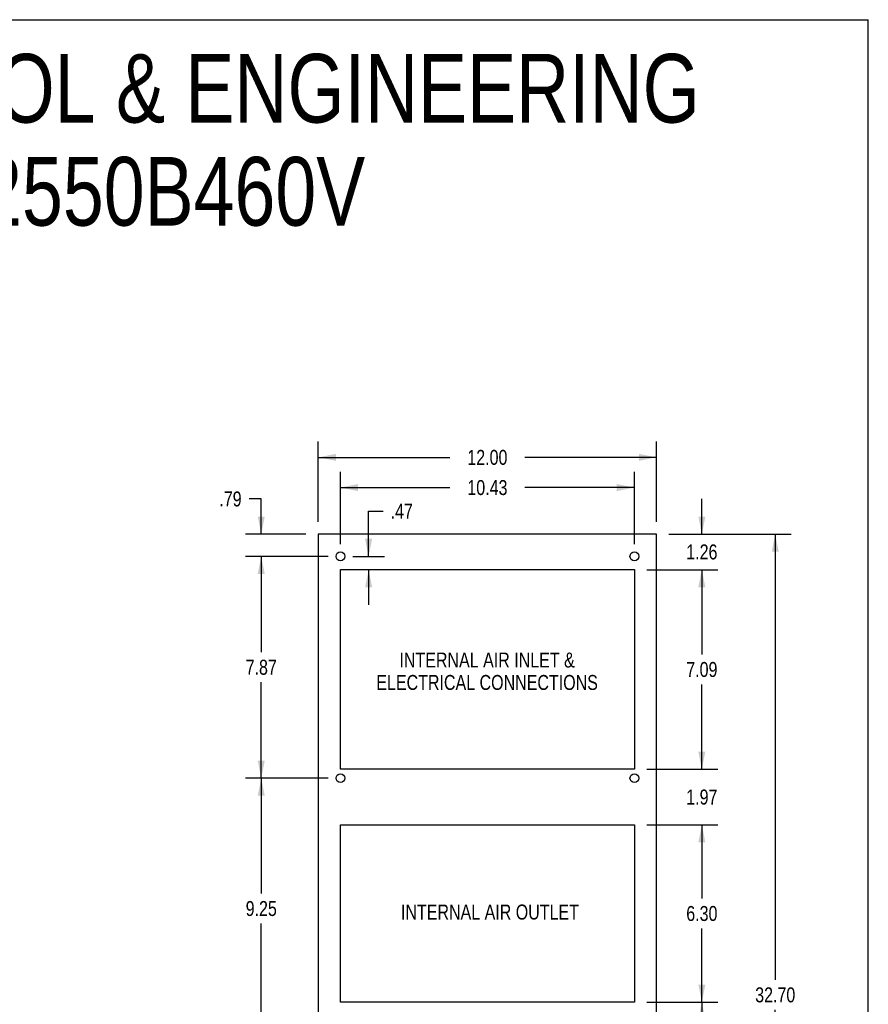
# Model space of a CAD drawing. Header units: inches. Extents: x 0 to 106, y 0 to 69.
# Tile 6 of 6: x 76 to 106, y 34 to 69. Entities that reach past the tile are written whole.
import ezdxf

# ---------------------------------------------------------------- set-up
doc = ezdxf.new("R2010")
doc.units = ezdxf.units.IN
doc.header["$LTSCALE"] = 5.84375
doc.header["$MEASUREMENT"] = 0
doc.layers.get('0').update_dxf_attribs({"linetype": 'CONTINUOUS'})
doc.layers.add('02___PRT_ALL_AXES', color=7, linetype='CONTINUOUS')
doc.styles.get("Standard").update_dxf_attribs({"font": 'txt', "width": 0.8})
doc.dimstyles.new('DIMSTYLE_2', dxfattribs={"dimtxt": 0.53125, "dimasz": 0.625, "dimexe": 0.09, "dimexo": 0.07, "dimgap": 0.0425, "dimtad": 0, "dimtih": 1, "dimtoh": 1, "dimzin": 4, "dimdsep": 46, "dimtxsty": 'Standard', "dimblk": '_FILLED', "dimblk1": '_FILLED', "dimblk2": '_FILLED', "dimcen": 0.09, "dimadec": 0, "dimazin": 0, "dimtfac": 1, "dimtofl": 0, "dimtmove": 0, "dimatfit": 3, "dimldrblk": '_FILLED', "dimfxl": 0, "dimtolj": 1, "dimtzin": 4, "dimarcsym": 0})

# ---------------------------------------------------------------- blocks, each defined once
blk = doc.blocks.new('_FILLED')
at = {"color": 0, "linetype": 'ByBlock'}
blk.add_solid([(0, 0), (-1, 0.2), (-1, -0.2)], dxfattribs=at)
blk = doc.blocks.new('*D4')
at = {"color": 2, "linetype": 'Continuous'}
for p, q in [((86.732, 50.927), (86.732, 53.779)), ((98.732, 50.927), (98.732, 53.779)), ((86.732, 53.216), (91.404, 53.216)), ((98.732, 53.216), (94.06, 53.216))]:
    blk.add_line(p, q, dxfattribs=at)
at = {"color": 2, "linetype": 'Continuous', "xscale": 0.625, "yscale": 0.625, "zscale": 0.625, "rotation": 180}
blk.add_blockref('_FILLED', (86.732, 53.216), dxfattribs=at)
at = {"color": 2, "linetype": 'Continuous', "xscale": 0.625, "yscale": 0.625, "zscale": 0.625}
blk.add_blockref('_FILLED', (98.732, 53.216), dxfattribs=at)
at = {"color": 2, "linetype": 'Continuous', "insert": (92.732, 53.482), "char_height": 0.5312, "width": 2.125, "attachment_point": 2, "line_spacing_factor": 0.9}
blk.add_mtext('12.00', dxfattribs=at)
blk = doc.blocks.new('*D5')
at = {"color": 2, "linetype": 'Continuous'}
for p, q in [((99.17, 50.489), (103.509, 50.489)), ((102.947, 50.489), (102.947, 34.671)), ((102.947, 17.789), (102.947, 33.608)), ((99.17, 17.789), (103.509, 17.789))]:
    blk.add_line(p, q, dxfattribs=at)
at = {"color": 2, "linetype": 'Continuous', "xscale": 0.625, "yscale": 0.625, "zscale": 0.625}
for p, rotation in [((102.947, 50.489), 90), ((102.947, 17.789), 270)]:
    blk.add_blockref('_FILLED', p, dxfattribs=dict(at, rotation=rotation))
at = {"color": 2, "linetype": 'Continuous', "insert": (102.947, 34.405), "char_height": 0.5312, "width": 2.125, "attachment_point": 2, "line_spacing_factor": 0.9}
blk.add_mtext('32.70', dxfattribs=at)
blk = doc.blocks.new('*D7')
at = {"color": 2, "linetype": 'Continuous'}
for p, q in [((87.079, 41.828), (84.145, 41.828)), ((84.707, 41.828), (84.707, 37.734)), ((84.707, 32.577), (84.707, 36.672)), ((87.079, 32.577), (84.145, 32.577))]:
    blk.add_line(p, q, dxfattribs=at)
at = {"color": 2, "linetype": 'Continuous', "xscale": 0.625, "yscale": 0.625, "zscale": 0.625}
for p, rotation in [((84.707, 41.828), 90), ((84.707, 32.577), 270)]:
    blk.add_blockref('_FILLED', p, dxfattribs=dict(at, rotation=rotation))
at = {"color": 2, "linetype": 'Continuous', "insert": (84.707, 37.469), "char_height": 0.5312, "width": 1.7, "attachment_point": 2, "line_spacing_factor": 0.9}
blk.add_mtext('9.25', dxfattribs=at)
blk = doc.blocks.new('*D8')
at = {"color": 2, "linetype": 'Continuous'}
for p, q in [((87.079, 49.702), (84.145, 49.702)), ((84.707, 49.702), (84.707, 46.297)), ((84.707, 41.828), (84.707, 45.234)), ((87.079, 41.828), (84.145, 41.828))]:
    blk.add_line(p, q, dxfattribs=at)
at = {"color": 2, "linetype": 'Continuous', "xscale": 0.625, "yscale": 0.625, "zscale": 0.625}
for p, rotation in [((84.707, 49.702), 90), ((84.707, 41.828), 270)]:
    blk.add_blockref('_FILLED', p, dxfattribs=dict(at, rotation=rotation))
at = {"color": 2, "linetype": 'Continuous', "insert": (84.707, 46.031), "char_height": 0.5312, "width": 1.7, "attachment_point": 2, "line_spacing_factor": 0.9}
blk.add_mtext('7.87', dxfattribs=at)
blk = doc.blocks.new('*D9')
at = {"color": 2, "linetype": 'Continuous'}
for p, q in [((84.707, 51.739), (84.275, 51.739)), ((84.707, 50.489), (84.707, 51.739)), ((86.295, 50.489), (84.145, 50.489)), ((87.079, 49.702), (84.145, 49.702)), ((84.707, 49.702), (84.707, 48.452))]:
    blk.add_line(p, q, dxfattribs=at)
at = {"color": 2, "linetype": 'Continuous', "xscale": 0.625, "yscale": 0.625, "zscale": 0.625}
for p, rotation in [((84.707, 50.489), 270), ((84.707, 49.702), 90)]:
    blk.add_blockref('_FILLED', p, dxfattribs=dict(at, rotation=rotation))
at = {"color": 2, "linetype": 'Continuous', "insert": (84.01, 52.005), "char_height": 0.5312, "width": 1.275, "attachment_point": 3, "line_spacing_factor": 0.9}
blk.add_mtext('.79', dxfattribs=at)
blk = doc.blocks.new('*D11')
at = {"color": 2, "linetype": 'Continuous'}
for p, q in [((87.516, 50.14), (87.516, 52.707)), ((97.949, 50.14), (97.949, 52.707)), ((87.516, 52.144), (91.405, 52.144)), ((97.949, 52.144), (94.061, 52.144))]:
    blk.add_line(p, q, dxfattribs=at)
at = {"color": 2, "linetype": 'Continuous', "xscale": 0.625, "yscale": 0.625, "zscale": 0.625, "rotation": 180}
blk.add_blockref('_FILLED', (87.516, 52.144), dxfattribs=at)
at = {"color": 2, "linetype": 'Continuous', "xscale": 0.625, "yscale": 0.625, "zscale": 0.625}
blk.add_blockref('_FILLED', (97.949, 52.144), dxfattribs=at)
at = {"color": 2, "linetype": 'Continuous', "insert": (92.733, 52.41), "char_height": 0.5312, "width": 2.125, "attachment_point": 2, "line_spacing_factor": 0.9}
blk.add_mtext('10.43', dxfattribs=at)
blk = doc.blocks.new('*D12')
at = {"color": 2, "linetype": 'Continuous'}
for p, q in [((100.343, 50.489), (100.343, 51.739)), ((99.17, 50.489), (100.905, 50.489)), ((98.387, 49.23), (100.905, 49.23)), ((100.343, 49.23), (100.343, 47.98))]:
    blk.add_line(p, q, dxfattribs=at)
at = {"color": 2, "linetype": 'Continuous', "xscale": 0.625, "yscale": 0.625, "zscale": 0.625}
for p, rotation in [((100.343, 50.489), 270), ((100.343, 49.23), 90)]:
    blk.add_blockref('_FILLED', p, dxfattribs=dict(at, rotation=rotation))
at = {"color": 2, "linetype": 'Continuous', "insert": (100.343, 50.126), "char_height": 0.5312, "width": 1.7, "attachment_point": 2, "line_spacing_factor": 0.9}
blk.add_mtext('1.26', dxfattribs=at)
blk = doc.blocks.new('*D13')
at = {"color": 2, "linetype": 'Continuous'}
for p, q in [((98.387, 49.23), (100.905, 49.23)), ((100.343, 49.23), (100.343, 46.219)), ((100.343, 42.144), (100.343, 45.156)), ((98.387, 42.144), (100.905, 42.144))]:
    blk.add_line(p, q, dxfattribs=at)
at = {"color": 2, "linetype": 'Continuous', "xscale": 0.625, "yscale": 0.625, "zscale": 0.625}
for p, rotation in [((100.343, 49.23), 90), ((100.343, 42.144), 270)]:
    blk.add_blockref('_FILLED', p, dxfattribs=dict(at, rotation=rotation))
at = {"color": 2, "linetype": 'Continuous', "insert": (100.343, 45.953), "char_height": 0.5312, "width": 1.7, "attachment_point": 2, "line_spacing_factor": 0.9}
blk.add_mtext('7.09', dxfattribs=at)
blk = doc.blocks.new('*D14')
at = {"color": 2, "linetype": 'Continuous'}
for p, q in [((100.343, 42.144), (100.343, 43.394)), ((98.387, 42.144), (100.905, 42.144)), ((98.387, 40.176), (100.905, 40.176)), ((100.343, 40.176), (100.343, 38.926))]:
    blk.add_line(p, q, dxfattribs=at)
at = {"color": 2, "linetype": 'Continuous', "xscale": 0.625, "yscale": 0.625, "zscale": 0.625}
for p, rotation in [((100.343, 42.144), 270), ((100.343, 40.176), 90)]:
    blk.add_blockref('_FILLED', p, dxfattribs=dict(at, rotation=rotation))
at = {"color": 2, "linetype": 'Continuous', "insert": (100.343, 41.426), "char_height": 0.5312, "width": 1.7, "attachment_point": 2, "line_spacing_factor": 0.9}
blk.add_mtext('1.97', dxfattribs=at)
blk = doc.blocks.new('*D15')
at = {"color": 2, "linetype": 'Continuous'}
for p, q in [((98.387, 40.176), (100.905, 40.176)), ((100.343, 40.176), (100.343, 37.558)), ((100.343, 33.877), (100.343, 36.496)), ((98.387, 33.877), (100.905, 33.877))]:
    blk.add_line(p, q, dxfattribs=at)
at = {"color": 2, "linetype": 'Continuous', "xscale": 0.625, "yscale": 0.625, "zscale": 0.625}
for p, rotation in [((100.343, 40.176), 90), ((100.343, 33.877), 270)]:
    blk.add_blockref('_FILLED', p, dxfattribs=dict(at, rotation=rotation))
at = {"color": 2, "linetype": 'Continuous', "insert": (100.343, 37.293), "char_height": 0.5312, "width": 1.7, "attachment_point": 2, "line_spacing_factor": 0.9}
blk.add_mtext('6.30', dxfattribs=at)
blk = doc.blocks.new('*D16')
at = {"color": 2, "linetype": 'Continuous'}
for p, q in [((98.387, 33.877), (100.905, 33.877)), ((100.343, 33.877), (100.343, 26.365)), ((100.343, 17.789), (100.343, 25.302)), ((99.17, 17.789), (100.905, 17.789))]:
    blk.add_line(p, q, dxfattribs=at)
at = {"color": 2, "linetype": 'Continuous', "xscale": 0.625, "yscale": 0.625, "zscale": 0.625}
for p, rotation in [((100.343, 33.877), 90), ((100.343, 17.789), 270)]:
    blk.add_blockref('_FILLED', p, dxfattribs=dict(at, rotation=rotation))
at = {"color": 2, "linetype": 'Continuous', "insert": (100.343, 26.099), "char_height": 0.5312, "width": 2.125, "attachment_point": 2, "line_spacing_factor": 0.9}
blk.add_mtext('16.09', dxfattribs=at)
blk = doc.blocks.new('*D19')
at = {"color": 2, "linetype": 'Continuous'}
for p, q in [((88.517, 49.702), (88.517, 51.307)), ((88.517, 51.307), (89.032, 51.307)), ((87.954, 49.702), (89.079, 49.702)), ((88.517, 49.23), (88.517, 47.98))]:
    blk.add_line(p, q, dxfattribs=at)
at = {"color": 2, "linetype": 'Continuous', "xscale": 0.625, "yscale": 0.625, "zscale": 0.625}
for p, rotation in [((88.517, 49.702), 270), ((88.517, 49.23), 90)]:
    blk.add_blockref('_FILLED', p, dxfattribs=dict(at, rotation=rotation))
at = {"color": 2, "linetype": 'Continuous', "insert": (89.298, 51.572), "char_height": 0.5312, "width": 1.275, "attachment_point": 1, "line_spacing_factor": 0.9}
blk.add_mtext('.47', dxfattribs=at)

msp = doc.modelspace()

# ---------------------------------------------------------------- linework, layer by layer
at = {"color": 7, "linetype": 'Continuous'}
for p, q in [((0, 68.75), (106.25, 68.75)), ((106.25, 0), (106.25, 68.75)), ((86.7321, 50.4894), (86.7321, 17.7894)), ((98.7321, 50.4894), (86.7321, 50.4894)), ((98.7321, 17.7894), (98.7321, 50.4894))]:
    msp.add_line(p, q, dxfattribs=at)
at = {"layer": '02___PRT_ALL_AXES', "color": 7, "linetype": 'Continuous'}
for p, q in [((87.5161, 42.1444), (87.5161, 49.2304)), ((87.5161, 49.2304), (97.9491, 49.2304)), ((97.9491, 49.2304), (97.9491, 42.1444)), ((97.9491, 42.1444), (87.5161, 42.1444)), ((87.5161, 33.8774), (87.5161, 40.1764)), ((87.5161, 40.1764), (97.9491, 40.1764)), ((97.9491, 40.1764), (97.9491, 33.8774)), ((97.9491, 33.8774), (87.5161, 33.8774))]:
    msp.add_line(p, q, dxfattribs=at)
for centre in [(87.5161, 49.7024), (97.9491, 49.7024), (87.5161, 41.8284), (97.9491, 41.8284)]:
    msp.add_circle(centre, 0.156, dxfattribs=at)

# ---------------------------------------------------------------- texts
at = {"color": 2, "linetype": 'Continuous', "attachment_point": 2, "line_spacing_factor": 0.9}
for s, insert, char_height, width in [('SAGINAW CONTROL & ENGINEERING\\PSCE-AC2550B460V', (76.6551, 67.535), 2.4375, 56.55), ('INTERNAL AIR INLET &\\PELECTRICAL CONNECTIONS', (92.7222, 46.2893), 0.53125, 9.35), ('INTERNAL AIR OUTLET', (92.8229, 37.3444), 0.53125, 8.075)]:
    msp.add_mtext(s, dxfattribs=dict(at, insert=insert, char_height=char_height, width=width))

# ---------------------------------------------------------------- dimensions: what is measured, and where the dimension line sits
at = {"color": 2, "linetype": 'Continuous'}
dim = msp.add_linear_dim(base=(98.7321, 53.2163), p1=(86.7321, 50.8569), p2=(98.7321, 50.8569), dimstyle='DIMSTYLE_2', dxfattribs=at)
dim.commit()
dim.dimension.update_dxf_attribs({"geometry": '*D4', "text_midpoint": (92.7321, 53.2163), "dimtype": 160})
for base, p1, p2, angle, picture, middle in [((87.5161, 52.1443), (97.9491, 50.0699), (87.5161, 50.0699), 180, '*D11', (92.7326, 52.1443)), ((84.7074, 49.7024), (86.3646, 50.4894), (87.1486, 49.7024), 270, '*D9', (83.3723, 51.7394)), ((100.3428, 49.2304), (99.0996, 50.4894), (98.3166, 49.2304), 270, '*D12', (100.3428, 49.8599)), ((88.5168, 49.7024), (87.5161, 49.2304), (87.8836, 49.7024), 90, '*D19', (89.9356, 51.3065)), ((102.9468, 17.7894), (99.0996, 50.4894), (99.0996, 17.7894), 270, '*D5', (102.9468, 34.1394)), ((84.7074, 49.7024), (87.1486, 41.8284), (87.1486, 49.7024), 90, '*D8', (84.7074, 45.7654)), ((100.3428, 42.1444), (98.3166, 49.2304), (98.3166, 42.1444), 270, '*D13', (100.3428, 45.6874)), ((100.3428, 40.1764), (98.3166, 42.1444), (98.3166, 40.1764), 270, '*D14', (100.3428, 41.1604)), ((84.7074, 41.8284), (87.1486, 32.5774), (87.1486, 41.8284), 90, '*D7', (84.7074, 37.2029)), ((100.3428, 33.8774), (98.3166, 40.1764), (98.3166, 33.8774), 270, '*D15', (100.3428, 37.0269)), ((100.3428, 17.7894), (98.3166, 33.8774), (99.0996, 17.7894), 270, '*D16', (100.3428, 25.8334))]:
    dim = msp.add_linear_dim(base=base, p1=p1, p2=p2, angle=angle, dimstyle='DIMSTYLE_2', dxfattribs=at)
    dim.commit()
    dim.dimension.update_dxf_attribs({"geometry": picture, "text_midpoint": middle, "dimtype": 160})

doc.saveas('drawing.dxf')
